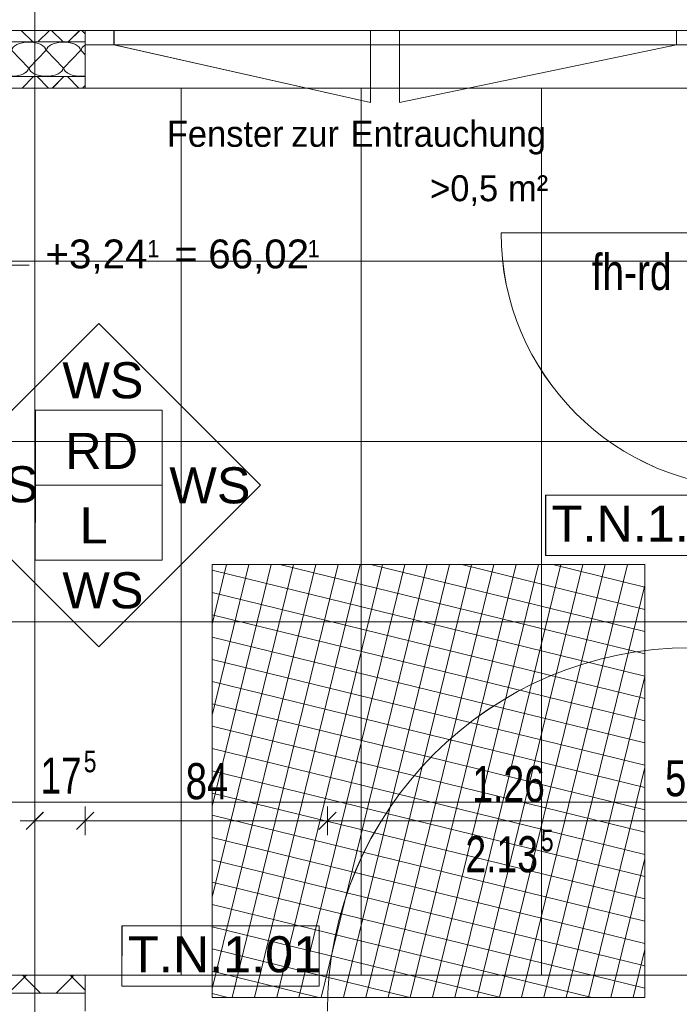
# Model space of a CAD drawing. Extents: x 229 to 926, y 37 to 878.
# Tile 154 of 163: x 502 to 548, y 666 to 734. Entities that reach past the tile are written whole.
import ezdxf
from ezdxf.lldxf.tags import DXFTag

# ---------------------------------------------------------------- set-up
doc = ezdxf.new("R2010")
doc.units = 0
doc.layers.get('0').update_dxf_attribs({"linetype": 'fein_strichliert', "lineweight": 13})
for name, color, linetype, lineweight in [('Axen', 7, 'Continuous', 25), ('Axen-A03CPAFYA9', 7, 'Continuous', 25), ('Beschriftung', 7, 'Continuous', 25), ('Beschriftung-A03CPAFWA9', 7, 'Continuous', 25), ('Bewegungsfläche', 7, 'Continuous', 25), ('Deckenspiegel', 7, 'Continuous', 25), ('Fenster', 7, 'Continuous', 25), ('Fenster-A03CPAFXA9', 7, 'Continuous', 25), ('Fullfläche', 7, 'Continuous', 25), ('Fullfläche-A03CPAG4A9', 7, 'Continuous', 25), ('Maßlinien', 7, 'Continuous', 25), ('Maßlinien-A03CPAG1A9', 7, 'Continuous', 25), ('Türen', 7, 'Continuous', 25), ('Türen-A03CPAFZA9', 7, 'Continuous', 25), ('Wände', 7, 'Continuous', 25), ('Wände-A03CPAG0A9', 7, 'Continuous', 25)]:
    doc.layers.add(name, color=color, linetype=linetype, lineweight=lineweight)
doc.styles.get("Standard").update_dxf_attribs({"font": 'arial.ttf'})
tags = doc.linetypes.add('ALL_S25', pattern=[0.001, 0, -0.001]).pattern_tags.tags
tags[6:7] = [DXFTag(74, 4), DXFTag(75, 0), DXFTag(340, '0'), DXFTag(46, 1.0), DXFTag(50, 0.0), DXFTag(44, 0.0), DXFTag(45, 0.0)]
tags[4:5] = [DXFTag(74, 4), DXFTag(75, 0), DXFTag(340, '0'), DXFTag(46, 1.0), DXFTag(50, 0.0), DXFTag(44, 0.0), DXFTag(45, 0.0)]
tags = doc.linetypes.add('ALL_S25-A03CPAG2A9', pattern=[0.001, 0, -0.001]).pattern_tags.tags
tags[6:7] = [DXFTag(74, 4), DXFTag(75, 0), DXFTag(340, '0'), DXFTag(46, 1.0), DXFTag(50, 0.0), DXFTag(44, 0.0), DXFTag(45, 0.0)]
tags[4:5] = [DXFTag(74, 4), DXFTag(75, 0), DXFTag(340, '0'), DXFTag(46, 1.0), DXFTag(50, 0.0), DXFTag(44, 0.0), DXFTag(45, 0.0)]
tags = doc.linetypes.add('fein_strichliert', pattern=[4, 1, -2, 1]).pattern_tags.tags
tags[8:9] = [DXFTag(74, 4), DXFTag(75, 0), DXFTag(340, '0'), DXFTag(46, 0.0), DXFTag(50, 0.0), DXFTag(44, 0.0), DXFTag(45, 0.0)]
tags[6:7] = [DXFTag(74, 4), DXFTag(75, 0), DXFTag(340, '0'), DXFTag(46, 0.0), DXFTag(50, 0.0), DXFTag(44, 0.0), DXFTag(45, 0.0)]
tags[4:5] = [DXFTag(74, 4), DXFTag(75, 0), DXFTag(340, '0'), DXFTag(46, 0.0), DXFTag(50, 0.0), DXFTag(44, 0.0), DXFTag(45, 0.0)]

# ---------------------------------------------------------------- blocks, each defined once
blk = doc.blocks.new('Referenz-A03CPAFUA9', base_point=(255.728, 66.032))
at = {"layer": 'Axen', "color": 0, "linetype": 'ALL_S25', "lineweight": -2, "ltscale": 0.13}
for p, q in [((502.835, 66.032), (502.835, 801.547)), ((735.547, 733.346), (301.726, 733.346))]:
    blk.add_line(p, q, dxfattribs=at)
at = {"layer": 'Beschriftung', "color": 0, "lineweight": -2}
for p, q in [((496.066, 701.816), (507.281, 713.027)), ((507.281, 713.027), (518.492, 701.812)), ((502.879, 701.815), (502.88, 707.015)), ((502.88, 707.015), (511.68, 707.014)), ((511.68, 707.014), (511.679, 701.813)), ((507.277, 690.601), (496.066, 701.816)), ((502.878, 696.614), (502.879, 701.815)), ((511.679, 701.813), (502.879, 701.815)), ((518.492, 701.812), (507.277, 690.601)), ((511.679, 701.813), (511.678, 696.613)), ((538.268, 701.113), (538.267, 696.946)), ((551.939, 701.111), (538.268, 701.113)), ((538.267, 696.946), (551.939, 696.945)), ((511.678, 696.613), (502.878, 696.614)), ((508.889, 671.26), (508.888, 667.093)), ((522.561, 671.258), (508.889, 671.26)), ((522.56, 667.091), (522.561, 671.258)), ((508.888, 667.093), (522.56, 667.091))]:
    blk.add_line(p, q, dxfattribs=at)
at = {"layer": 'Bewegungsfläche', "color": 0, "lineweight": -2}
for p, q in [((515.135, 692.179), (516.146, 696.311)), ((515.135, 685.868), (517.69, 696.311)), ((515.135, 679.557), (519.234, 696.311)), ((515.135, 673.246), (520.779, 696.311)), ((515.135, 666.935), (522.323, 696.311)), ((545.135, 696.311), (515.135, 696.311)), ((515.135, 696.311), (515.135, 666.31)), ((515.135, 692.179), (516.146, 696.311)), ((515.135, 685.868), (517.69, 696.311)), ((515.135, 679.557), (519.234, 696.311)), ((515.135, 673.246), (520.779, 696.311)), ((515.135, 666.935), (522.323, 696.311)), ((545.135, 696.311), (515.135, 696.311)), ((515.135, 696.311), (515.135, 666.31)), ((516.526, 666.31), (523.867, 696.311)), ((516.526, 666.31), (523.867, 696.311)), ((518.071, 666.31), (525.411, 696.311)), ((518.071, 666.31), (525.411, 696.311)), ((519.615, 666.31), (526.956, 696.311)), ((519.615, 666.31), (526.956, 696.311)), ((519.834, 696.311), (545.135, 690.12)), ((519.834, 696.311), (545.135, 690.12)), ((521.159, 666.31), (528.5, 696.311)), ((521.159, 666.31), (528.5, 696.311)), ((522.703, 666.31), (530.044, 696.311)), ((522.703, 666.31), (530.044, 696.311)), ((524.248, 666.31), (531.588, 696.311)), ((524.248, 666.31), (531.588, 696.311)), ((525.792, 666.31), (533.133, 696.311)), ((525.792, 666.31), (533.133, 696.311)), ((526.145, 696.311), (545.135, 691.664)), ((526.145, 696.311), (545.135, 691.664)), ((527.336, 666.31), (534.677, 696.311)), ((527.336, 666.31), (534.677, 696.311)), ((528.881, 666.31), (536.221, 696.311)), ((528.881, 666.31), (536.221, 696.311)), ((530.425, 666.31), (537.766, 696.311)), ((530.425, 666.31), (537.766, 696.311)), ((531.969, 666.31), (539.31, 696.311)), ((531.969, 666.31), (539.31, 696.311)), ((532.456, 696.311), (545.135, 693.208)), ((532.456, 696.311), (545.135, 693.208)), ((533.513, 666.31), (540.854, 696.311)), ((533.513, 666.31), (540.854, 696.311)), ((535.058, 666.31), (542.398, 696.311)), ((535.058, 666.31), (542.398, 696.311)), ((536.602, 666.31), (543.943, 696.311)), ((536.602, 666.31), (543.943, 696.311)), ((538.768, 696.311), (545.135, 694.753)), ((538.768, 696.311), (545.135, 694.753)), ((545.079, 696.311), (545.135, 696.297)), ((545.079, 696.311), (545.135, 696.297)), ((545.135, 666.31), (545.135, 696.311)), ((545.135, 666.31), (545.135, 696.311)), ((515.135, 695.916), (545.135, 688.575)), ((515.135, 695.916), (545.135, 688.575)), ((538.146, 666.31), (545.135, 694.874)), ((538.146, 666.31), (545.135, 694.874)), ((515.135, 694.372), (545.135, 687.031)), ((515.135, 694.372), (545.135, 687.031)), ((515.135, 692.828), (545.135, 685.487)), ((515.135, 692.828), (545.135, 685.487)), ((515.135, 691.283), (545.135, 683.943)), ((515.135, 691.283), (545.135, 683.943)), ((515.135, 689.739), (545.135, 682.398)), ((515.135, 689.739), (545.135, 682.398)), ((515.135, 688.195), (545.135, 680.854)), ((515.135, 688.195), (545.135, 680.854)), ((539.69, 666.31), (545.135, 688.563)), ((539.69, 666.31), (545.135, 688.563)), ((515.135, 686.651), (545.135, 679.31)), ((515.135, 686.651), (545.135, 679.31)), ((515.135, 685.106), (545.135, 677.766)), ((515.135, 685.106), (545.135, 677.766)), ((515.135, 683.562), (545.135, 676.221)), ((515.135, 683.562), (545.135, 676.221)), ((515.135, 682.018), (545.135, 674.677)), ((515.135, 682.018), (545.135, 674.677)), ((541.235, 666.31), (545.135, 682.251)), ((541.235, 666.31), (545.135, 682.251)), ((515.135, 680.473), (545.135, 673.133)), ((515.135, 680.473), (545.135, 673.133)), ((515.135, 678.929), (545.135, 671.589)), ((515.135, 678.929), (545.135, 671.589)), ((515.135, 677.385), (545.135, 670.044)), ((515.135, 677.385), (545.135, 670.044)), ((515.135, 675.841), (545.135, 668.5)), ((515.135, 675.841), (545.135, 668.5)), ((542.779, 666.31), (545.135, 675.94)), ((542.779, 666.31), (545.135, 675.94)), ((515.135, 674.296), (545.135, 666.956)), ((515.135, 674.296), (545.135, 666.956)), ((515.135, 672.752), (541.462, 666.31)), ((515.135, 672.752), (541.462, 666.31)), ((515.135, 671.208), (535.151, 666.31)), ((515.135, 671.208), (535.151, 666.31)), ((515.135, 669.664), (528.839, 666.31)), ((515.135, 669.664), (528.839, 666.31)), ((544.323, 666.31), (545.135, 669.629)), ((544.323, 666.31), (545.135, 669.629)), ((515.135, 668.119), (522.528, 666.31)), ((515.135, 668.119), (522.528, 666.31)), ((515.135, 666.575), (516.217, 666.31)), ((515.135, 666.575), (516.217, 666.31)), ((515.135, 666.31), (545.135, 666.31)), ((515.135, 666.31), (545.135, 666.31))]:
    blk.add_line(p, q, dxfattribs=at)
at = {"layer": 'Fenster', "color": 0, "lineweight": -2}
for p, q in [((508.335, 732.346), (508.335, 733.346)), ((526.125, 732.346), (526.125, 733.346)), ((528.125, 733.346), (528.125, 732.346)), ((547.335, 732.346), (547.335, 733.346)), ((506.335, 732.346), (549.335, 732.346)), ((508.335, 732.346), (526.125, 728.346)), ((526.125, 728.346), (526.125, 732.346)), ((528.125, 728.346), (528.125, 732.346)), ((547.335, 732.346), (528.125, 728.346))]:
    blk.add_line(p, q, dxfattribs=at)
at = {"layer": 'Fullfläche', "color": 0, "lineweight": -2}
for p, q in [((501.903, 733.346), (502.702, 732.546)), ((503.854, 733.346), (503.055, 732.546)), ((504.003, 733.346), (504.802, 732.546)), ((505.954, 733.346), (505.155, 732.546)), ((506.103, 733.346), (506.335, 733.114)), ((501.258, 731.946), (502.41, 730.746)), ((502.458, 730.746), (503.61, 731.946)), ((503.658, 731.946), (504.81, 730.746)), ((504.858, 730.746), (506.01, 731.946)), ((506.058, 731.946), (506.335, 731.658)), ((501.959, 729.346), (502.758, 730.146)), ((503.799, 729.346), (503, 730.146)), ((504.059, 729.346), (504.858, 730.146)), ((505.899, 729.346), (505.1, 730.146)), ((506.159, 729.346), (506.335, 729.522)), ((502.126, 667.718), (501.019, 666.609)), ((502.002, 667.845), (502.126, 667.721)), ((502.257, 667.845), (502.133, 667.721)), ((502.133, 667.718), (503.24, 666.609)), ((505.426, 667.718), (504.319, 666.61)), ((505.302, 667.845), (505.426, 667.721)), ((505.557, 667.845), (505.433, 667.721)), ((505.433, 667.718), (506.335, 666.815))]:
    blk.add_line(p, q, dxfattribs=at)
for centre, start_param, end_param in [((502.434, 731.946), 1.570796, 3.141593), ((502.434, 731.946), 0, 1.570796), ((504.834, 731.946), 1.570796, 3.141593), ((504.834, 731.946), 0, 1.570796), ((507.234, 731.946), 2.441377, 3.141593), ((501.234, 730.746), 3.141593, 6.283185), ((503.634, 730.746), 3.141593, 6.283185), ((506.034, 730.746), 3.141593, 4.970974)]:
    blk.add_ellipse(centre, major_axis=(1.176, 0), ratio=0.5, start_param=start_param, end_param=end_param, dxfattribs=at)
at = {"layer": 'Maßlinien', "color": 0, "lineweight": -2}
for p, q in [((497.056, 717.063), (502.456, 717.071)), ((502.235, 677.945), (503.435, 679.146)), ((502.835, 678.545), (502.835, 679.545)), ((505.735, 677.945), (506.935, 679.146)), ((506.335, 678.545), (506.335, 679.545)), ((522.535, 677.945), (523.735, 679.146)), ((523.135, 678.545), (523.135, 679.545)), ((502.835, 678.545), (501.835, 678.545)), ((502.835, 678.545), (502.835, 677.545)), ((502.835, 678.545), (506.335, 678.545)), ((506.335, 678.545), (506.335, 677.545)), ((506.335, 678.545), (512.145, 678.545)), ((512.145, 678.545), (523.135, 678.545)), ((523.135, 678.545), (523.135, 677.545)), ((523.135, 678.545), (548.335, 678.545))]:
    blk.add_line(p, q, dxfattribs=at)
at = {"layer": 'Türen', "color": 0, "lineweight": -2}
blk.add_line((552.875, 719.311), (535.175, 719.311), dxfattribs=at)
for centre, major_axis in [((552.875, 719.311), (-17.7, 0)), ((548.335, 665.345), (0, 25.2))]:
    blk.add_ellipse(centre, major_axis=major_axis, ratio=1, start_param=0, end_param=1.570796, dxfattribs=at)
at = {"layer": 'Wände', "color": 0, "lineweight": -2}
for p, q in [((381.634, 733.346), (506.335, 733.346)), ((506.335, 733.346), (507.335, 733.346)), ((506.335, 733.346), (506.335, 729.346)), ((506.335, 733.346), (549.335, 733.346)), ((532.535, 733.346), (549.335, 733.346)), ((506.335, 732.546), (382.433, 732.545)), ((382.433, 730.146), (506.335, 730.146)), ((506.335, 729.346), (382.433, 729.346)), ((549.335, 729.311), (506.335, 729.346)), ((382.433, 667.845), (506.335, 667.845)), ((506.335, 665.345), (506.335, 667.845)), ((506.335, 666.61), (381.642, 666.595))]:
    blk.add_line(p, q, dxfattribs=at)
at = {"layer": 'Beschriftung', "color": 0, "lineweight": -2, "char_height": 2.50002, "attachment_point": 1, "rotation": 359.99316}
for s, insert in [('{\\fArial;WS}', (504.751, 710.338)), ('{\\fArial;RD}', (504.955, 705.441)), ('{\\fArial;WS}', (497.466, 703.127)), ('{\\fArial;WS}', (512.172, 703.056)), ('{\\fArial;T.N.1.02}', (538.684, 700.403)), ('{\\fArial;L}', (505.954, 700.273)), ('{\\fArial;WS}', (504.751, 695.78)), ('{\\fArial;T.N.1.01}', (509.306, 670.55))]:
    blk.add_mtext(s, dxfattribs=dict(at, insert=insert))
at = {"layer": 'Maßlinien', "color": 0, "lineweight": -2, "attachment_point": 1, "rotation": 0.00001}
for s, insert, char_height in [('{\\fArial;+3,24}', (503.581, 718.846), 2.00002), ('{\\W0.89;\\fArial;1}', (510.651, 718.817), 1.20001), ('{\\fArial;66,02}', (514.869, 718.846), 2.00002), ('{\\W0.89;\\fArial;1}', (521.759, 718.817), 1.20001), ('{\\fArial;=}', (512.511, 718.846), 2.00002), ('{\\W0.77;\\fArial;fh-rd}', (541.46, 717.844), 2.50002), ('{\\W0.76;\\fArial;5}', (506.235, 683.415), 1.50001), ('{\\W0.73;\\fArial;17}', (503.247, 682.933), 2.50002), ('{\\W0.76;\\fArial;84}', (513.306, 682.547), 2.50002), ('{\\W0.76;\\fArial;5}', (546.542, 682.747), 2.50002), ('{\\W0.74;\\fArial;1.26}', (533.182, 682.347), 2.50002), ('{\\W0.76;\\fArial;5}', (537.934, 677.926), 1.50001), ('{\\W0.74;\\fArial;2.13}', (532.705, 677.484), 2.50002)]:
    blk.add_mtext(s, dxfattribs=dict(at, insert=insert, char_height=char_height))
at = {"layer": 'Wände', "color": 0, "lineweight": -2, "char_height": 1.80002, "attachment_point": 1, "rotation": 0.00001}
for s, insert in [('{\\W0.95;\\fArial;Fenster}', (512, 727.073)), ('{\\W0.95;\\fArial;Entrauchung}', (524.741, 727.073)), ('{\\W0.95;\\fArial;zur}', (520.616, 727.073)), ('{\\W0.95;\\fArial;m²}', (535.659, 723.3)), ('{\\W0.95;\\fArial;>0,5}', (530.257, 723.3))]:
    blk.add_mtext(s, dxfattribs=dict(at, insert=insert))
blk = doc.blocks.new('Referenz-A03CPAG8A9', base_point=(281.599, 66.032))
at = {"layer": 'Axen-A03CPAFYA9', "color": 0, "linetype": 'ALL_S25-A03CPAG2A9', "lineweight": -2, "ltscale": 0.13}
for p, q in [((502.833, 66.032), (502.833, 801.546)), ((735.547, 733.346), (301.727, 733.346))]:
    blk.add_line(p, q, dxfattribs=at)
at = {"layer": 'Beschriftung-A03CPAFWA9', "color": 0, "lineweight": -2}
for p, q in [((496.064, 701.816), (507.279, 713.028)), ((507.279, 713.028), (518.491, 701.813)), ((502.878, 701.815), (502.878, 707.015)), ((502.878, 707.015), (511.678, 707.014)), ((511.678, 707.014), (511.678, 701.814)), ((507.276, 690.601), (496.064, 701.816)), ((502.877, 696.615), (502.878, 701.815)), ((511.678, 701.814), (502.878, 701.815)), ((518.491, 701.813), (507.276, 690.601)), ((511.678, 701.814), (511.677, 696.614)), ((538.266, 701.113), (538.265, 696.947)), ((551.937, 701.112), (538.266, 701.113)), ((538.265, 696.947), (551.937, 696.945)), ((511.677, 696.614), (502.877, 696.615)), ((522.559, 671.259), (508.887, 671.26)), ((508.887, 671.26), (508.887, 667.094)), ((522.558, 667.092), (522.559, 671.259)), ((508.887, 667.094), (522.558, 667.092))]:
    blk.add_line(p, q, dxfattribs=at)
at = {"layer": 'Deckenspiegel', "color": 0, "lineweight": -2}
for p, q in [((552.833, 729.346), (385.634, 729.346)), ((512.983, 667.847), (512.983, 729.346)), ((525.483, 667.847), (525.483, 729.346)), ((537.983, 667.847), (537.983, 729.346)), ((385.634, 717.346), (552.833, 717.346)), ((385.634, 704.846), (552.833, 704.846)), ((385.634, 692.346), (552.833, 692.346)), ((385.634, 679.846), (552.833, 679.846)), ((385.634, 667.846), (552.834, 667.847))]:
    blk.add_line(p, q, dxfattribs=at)
at = {"layer": 'Fenster-A03CPAFXA9', "color": 0, "lineweight": -2}
for p, q in [((508.333, 732.346), (508.333, 733.346)), ((526.123, 732.346), (526.123, 733.346)), ((528.123, 733.346), (528.123, 732.346)), ((547.333, 732.346), (547.333, 733.346)), ((506.333, 732.346), (549.333, 732.346)), ((508.333, 732.346), (526.123, 728.346)), ((526.123, 728.346), (526.123, 732.346)), ((528.123, 728.346), (528.123, 732.346)), ((547.333, 732.346), (528.123, 728.346))]:
    blk.add_line(p, q, dxfattribs=at)
at = {"layer": 'Fullfläche-A03CPAG4A9', "color": 0, "lineweight": -2}
for p, q in [((501.902, 733.346), (502.701, 732.546)), ((503.853, 733.346), (503.054, 732.546)), ((504.002, 733.346), (504.801, 732.546)), ((505.953, 733.346), (505.154, 732.546)), ((506.102, 733.346), (506.333, 733.114)), ((501.257, 731.946), (502.409, 730.746)), ((502.457, 730.746), (503.609, 731.946)), ((503.657, 731.946), (504.809, 730.746)), ((504.857, 730.746), (506.009, 731.946)), ((506.057, 731.946), (506.334, 731.658)), ((501.957, 729.346), (502.756, 730.146)), ((503.798, 729.346), (502.998, 730.146)), ((504.057, 729.346), (504.856, 730.146)), ((505.898, 729.346), (505.099, 730.146)), ((506.157, 729.346), (506.333, 729.522)), ((502.125, 667.719), (501.017, 666.61)), ((502, 667.846), (502.125, 667.722)), ((502.256, 667.846), (502.131, 667.722)), ((502.131, 667.719), (503.238, 666.61)), ((505.425, 667.719), (504.318, 666.61)), ((505.301, 667.846), (505.425, 667.722)), ((505.555, 667.846), (505.431, 667.722)), ((505.431, 667.719), (506.333, 666.815))]:
    blk.add_line(p, q, dxfattribs=at)
for centre, start_param, end_param in [((502.433, 731.946), 1.570796, 3.141593), ((502.433, 731.946), 0, 1.570796), ((504.833, 731.946), 1.570796, 3.141593), ((504.833, 731.946), 0, 1.570796), ((507.233, 731.946), 2.441377, 3.141593), ((501.233, 730.746), 3.141593, 6.283185), ((503.633, 730.746), 3.141593, 6.283185), ((506.033, 730.746), 3.141593, 4.970974)]:
    blk.add_ellipse(centre, major_axis=(1.176, 0), ratio=0.5, start_param=start_param, end_param=end_param, dxfattribs=at)
at = {"layer": 'Maßlinien-A03CPAG1A9', "color": 0, "lineweight": -2}
for p, q in [((497.054, 717.063), (502.454, 717.071)), ((502.233, 677.946), (503.433, 679.146)), ((502.833, 678.546), (502.833, 679.546)), ((505.733, 677.946), (506.933, 679.146)), ((506.333, 678.546), (506.333, 679.546)), ((522.533, 677.946), (523.733, 679.146)), ((523.133, 678.546), (523.133, 679.546)), ((502.833, 678.546), (501.833, 678.546)), ((502.833, 678.546), (502.833, 677.546)), ((502.833, 678.546), (506.333, 678.546)), ((506.333, 678.546), (506.333, 677.546)), ((506.333, 678.546), (512.144, 678.546)), ((512.144, 678.546), (523.133, 678.546)), ((523.133, 678.546), (523.133, 677.546)), ((523.133, 678.546), (548.333, 678.546))]:
    blk.add_line(p, q, dxfattribs=at)
at = {"layer": 'Türen-A03CPAFZA9', "color": 0, "lineweight": -2}
blk.add_line((552.873, 719.311), (535.173, 719.311), dxfattribs=at)
for centre, major_axis in [((552.873, 719.311), (-17.7, 0)), ((548.333, 665.346), (0, 25.2))]:
    blk.add_ellipse(centre, major_axis=major_axis, ratio=1, start_param=0, end_param=1.570796, dxfattribs=at)
at = {"layer": 'Wände-A03CPAG0A9', "color": 0, "lineweight": -2}
for p, q in [((381.634, 733.346), (506.333, 733.346)), ((506.333, 733.346), (507.333, 733.346)), ((506.333, 733.346), (506.333, 729.346)), ((506.333, 733.346), (549.333, 733.346)), ((532.533, 733.346), (549.333, 733.346)), ((506.333, 732.546), (382.433, 732.546)), ((382.433, 730.146), (506.334, 730.146)), ((506.333, 729.346), (382.433, 729.346)), ((382.433, 667.846), (506.333, 667.846)), ((506.333, 665.346), (506.333, 667.846)), ((506.333, 666.611), (381.642, 666.596))]:
    blk.add_line(p, q, dxfattribs=at)
at = {"layer": 'Beschriftung-A03CPAFWA9', "color": 0, "lineweight": -2, "char_height": 2.49999, "attachment_point": 1, "rotation": 359.99316}
for s, insert in [('{\\fArial;WS}', (504.749, 710.339)), ('{\\fArial;RD}', (504.954, 705.441)), ('{\\fArial;WS}', (497.465, 703.127)), ('{\\fArial;WS}', (512.171, 703.057)), ('{\\fArial;T.N.1.02}', (538.683, 700.403)), ('{\\fArial;L}', (505.953, 700.273)), ('{\\fArial;WS}', (504.749, 695.78)), ('{\\fArial;T.N.1.01}', (509.304, 670.55))]:
    blk.add_mtext(s, dxfattribs=dict(at, insert=insert))
at = {"layer": 'Maßlinien-A03CPAG1A9', "color": 0, "lineweight": -2, "attachment_point": 1, "rotation": 0.00001}
for s, insert, char_height in [('{\\fArial;+3,24}', (503.58, 718.846), 2), ('{\\W0.89;\\fArial;1}', (510.649, 718.817), 1.2), ('{\\fArial;66,02}', (514.868, 718.846), 2), ('{\\W0.89;\\fArial;1}', (521.758, 718.817), 1.2), ('{\\fArial;=}', (512.509, 718.846), 2), ('{\\W0.77;\\fArial;fh-rd}', (541.459, 717.844), 2.49999), ('{\\W0.76;\\fArial;5}', (506.234, 683.416), 1.5), ('{\\W0.73;\\fArial;17}', (503.245, 682.934), 2.49999), ('{\\W0.76;\\fArial;84}', (513.304, 682.547), 2.49999), ('{\\W0.76;\\fArial;5}', (546.54, 682.747), 2.49999), ('{\\W0.74;\\fArial;1.26}', (533.181, 682.347), 2.49999), ('{\\W0.76;\\fArial;5}', (537.932, 677.927), 1.5), ('{\\W0.74;\\fArial;2.13}', (532.703, 677.484), 2.49999)]:
    blk.add_mtext(s, dxfattribs=dict(at, insert=insert, char_height=char_height))
at = {"layer": 'Wände-A03CPAG0A9', "color": 0, "lineweight": -2, "char_height": 1.8, "attachment_point": 1, "rotation": 0.00001}
for s, insert in [('{\\W0.95;\\fArial;Fenster}', (511.998, 727.073)), ('{\\W0.95;\\fArial;Entrauchung}', (524.74, 727.073)), ('{\\W0.95;\\fArial;zur}', (520.615, 727.073)), ('{\\W0.95;\\fArial;m²}', (535.657, 723.3)), ('{\\W0.95;\\fArial;>0,5}', (530.255, 723.3))]:
    blk.add_mtext(s, dxfattribs=dict(at, insert=insert))

msp = doc.modelspace()

# ---------------------------------------------------------------- block references
at = {"color": 251, "lineweight": 13, "ltscale": 0.13, "true_color": 0x606060}
for name, p in [('Referenz-A03CPAFUA9', (255.728, 66.032)), ('Referenz-A03CPAG8A9', (281.599, 66.032))]:
    msp.add_blockref(name, p, dxfattribs=at)

doc.saveas('drawing.dxf')
